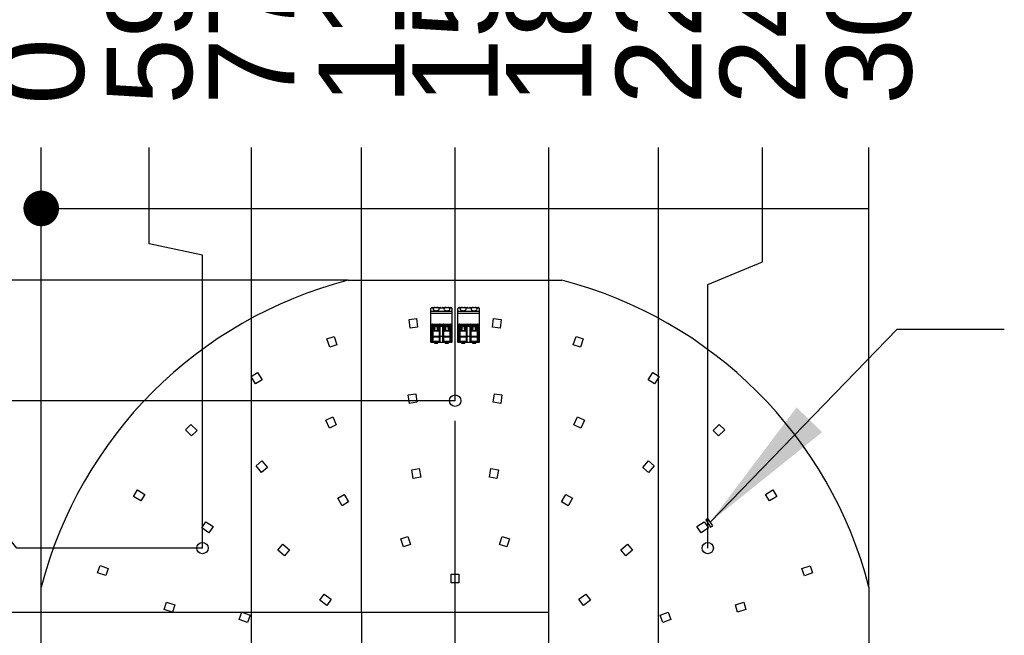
# Model space of a CAD drawing. Header units: millimetres. Extents: x 0 to 210, y 0 to 297.
# Tile 19 of 30: x 113 to 137, y 148 to 163. Entities that reach past the tile are written whole.
import ezdxf
from ezdxf.enums import TextEntityAlignment as Align

# ---------------------------------------------------------------- set-up
doc = ezdxf.new("R2010")
doc.units = ezdxf.units.MM
doc.header["$LTSCALE"] = 19.36
doc.linetypes.add('CENTER', pattern=[0.6, 0.375, -0.075, 0.075, -0.075])
doc.layers.get('0').update_dxf_attribs({"linetype": 'CONTINUOUS'})
for name, color, linetype in [('Z_DIM_2D', 7, 'CONTINUOUS'), ('Z_NOTICE', 7, 'CONTINUOUS'), ('Z_START_DATUMS', 7, 'CONTINUOUS')]:
    doc.layers.add(name, color=color, linetype=linetype)
doc.styles.get("Standard").update_dxf_attribs({"font": 'txt', "width": 0.7})
doc.styles.add('TEXTSTYLE_3', font='helveticaneueltw1g-ltcn.otf')
doc.styles.add('TEXTSTYLE_4', font='gdt', dxfattribs={"width": 0.7})
doc.dimstyles.new('DIMSTYLE_1', dxfattribs={"dimtxt": 2.1, "dimasz": 3.5, "dimexe": 1.5, "dimexo": 0, "dimgap": 0.525, "dimtad": 0, "dimtih": 1, "dimtoh": 1, "dimlfac": 15.000001, "dimdsep": 46, "dimtxsty": 'TEXTSTYLE_3', "dimblk": '_FILLED', "dimblk1": '_FILLED', "dimblk2": '_FILLED', "dimcen": 0.09, "dimclrt": 5, "dimazin": 2, "dimtol": 1, "dimtp": 0.3, "dimtm": 0.3, "dimtfac": 1, "dimtofl": 0, "dimtmove": 0, "dimatfit": 3, "dimldrblk": '_FILLED', "dimfxl": 0, "dimtolj": 1, "dimarcsym": 0})
doc.dimstyles.new('DIMSTYLE_2', dxfattribs={"dimtxt": 2.1, "dimasz": 3.5, "dimexe": 1.5, "dimexo": 0, "dimgap": 0.525, "dimtad": 0, "dimtih": 1, "dimtoh": 1, "dimlfac": 15.000001, "dimdsep": 46, "dimtxsty": 'TEXTSTYLE_3', "dimblk": '_FILLED', "dimblk1": '_FILLED', "dimblk2": '_FILLED', "dimcen": 0.09, "dimclrt": 5, "dimazin": 2, "dimtp": 0.1, "dimtm": 0.1, "dimtfac": 1, "dimtofl": 0, "dimtmove": 0, "dimatfit": 3, "dimldrblk": '_FILLED', "dimfxl": 0, "dimtolj": 1, "dimarcsym": 0})
doc.dimstyles.new('DIMSTYLE_3', dxfattribs={"dimtxt": 2.1, "dimasz": 3.5, "dimexe": 1.5, "dimexo": 0, "dimgap": 0.525, "dimtad": 0, "dimtih": 1, "dimtoh": 1, "dimlfac": 15.000001, "dimdsep": 46, "dimtxsty": 'TEXTSTYLE_3', "dimblk": '_FILLED', "dimblk1": '_FILLED', "dimblk2": '_FILLED', "dimcen": 0.09, "dimclrt": 5, "dimazin": 2, "dimtol": 1, "dimtp": 0.4, "dimtm": 0.4, "dimtfac": 1, "dimtofl": 0, "dimtmove": 0, "dimatfit": 3, "dimldrblk": '_FILLED', "dimfxl": 0, "dimtolj": 1, "dimarcsym": 0})
doc.dimstyles.get("Standard").update_dxf_attribs({"dimtxt": 3.5, "dimasz": 3.5, "dimexe": 1.5, "dimexo": 0, "dimtad": 1, "dimdsep": 46, "dimtxsty": 'Standard', "dimblk": '_FILLED', "dimblk1": '_FILLED', "dimblk2": '_FILLED', "dimcen": 0.09, "dimclrt": 5, "dimazin": 2, "dimtol": 1, "dimtp": 0.05, "dimtm": 0.05, "dimtfac": 1, "dimtofl": 0, "dimtmove": 0, "dimatfit": 3, "dimldrblk": '_FILLED', "dimfxl": 0, "dimtolj": 1, "dimarcsym": 0})

# ---------------------------------------------------------------- blocks, each defined once
blk = doc.blocks.new('*D20')
at = {"layer": 'Z_DIM_2D', "color": 2, "linetype": 'Continuous', "transparency": 16777216}
blk.add_line((121.631, 148.829), (110.325, 148.829), dxfattribs=at)
at = {"layer": 'Z_DIM_2D', "color": 5, "linetype": 'Continuous', "transparency": 16777216}
for s, height, style, p in [('182.5', 2.1, 'TEXTSTYLE_3', (105.091, 147.779)), ('`', 1.47, 'TEXTSTYLE_4', (106.806, 148.094)), ('0.3', 1.47, 'TEXTSTYLE_3', (109.275, 148.094))]:
    blk.add_text(s, height=height, dxfattribs=dict(at, style=style)).set_placement(p, align=Align.RIGHT)
blk = doc.blocks.new('_FILLED')
at = {"color": 0, "linetype": 'ByBlock'}
blk.add_solid([(0, 0), (-1, 0.125), (-1, -0.125)], dxfattribs=at)
blk = doc.blocks.new('_NONE')
blk = doc.blocks.new('*D21')
at = {"layer": 'Z_DIM_2D', "color": 2, "linetype": 'Continuous', "transparency": 16777216}
for p, q in [((112.33, 151.446), (110.325, 151.446)), ((113.167, 150.413), (112.33, 151.446)), ((117.725, 150.413), (113.167, 150.413))]:
    blk.add_line(p, q, dxfattribs=at)
at = {"layer": 'Z_DIM_2D', "color": 5, "linetype": 'Continuous', "transparency": 16777216}
for s, height, style, p in [('206.25', 2.1, 'TEXTSTYLE_3', (105.091, 150.396)), ('`', 1.47, 'TEXTSTYLE_4', (106.806, 150.711)), ('0.3', 1.47, 'TEXTSTYLE_3', (109.275, 150.711))]:
    blk.add_text(s, height=height, dxfattribs=dict(at, style=style)).set_placement(p, align=Align.RIGHT)
blk = doc.blocks.new('*D22')
at = {"layer": 'Z_DIM_2D', "color": 2, "linetype": 'Continuous', "transparency": 16777216}
blk.add_line((123.931, 154.036), (110.325, 154.036), dxfattribs=at)
at = {"layer": 'Z_DIM_2D', "color": 5, "linetype": 'Continuous', "transparency": 16777216}
for s, height, style, p in [('260.6', 2.1, 'TEXTSTYLE_3', (105.091, 152.986)), ('`', 1.47, 'TEXTSTYLE_4', (106.806, 153.301)), ('0.3', 1.47, 'TEXTSTYLE_3', (109.275, 153.301))]:
    blk.add_text(s, height=height, dxfattribs=dict(at, style=style)).set_placement(p, align=Align.RIGHT)
blk = doc.blocks.new('*D23')
at = {"layer": 'Z_DIM_2D', "color": 2, "linetype": 'Continuous', "transparency": 16777216}
blk.add_line((121.306, 156.996), (110.325, 156.996), dxfattribs=at)
at = {"layer": 'Z_DIM_2D', "color": 5, "linetype": 'Continuous', "transparency": 16777216}
for s, height, style, p in [('305', 2.1, 'TEXTSTYLE_3', (105.091, 155.946)), ('`', 1.47, 'TEXTSTYLE_4', (106.806, 156.261)), ('0.4', 1.47, 'TEXTSTYLE_3', (109.275, 156.261))]:
    blk.add_text(s, height=height, dxfattribs=dict(at, style=style)).set_placement(p, align=Align.RIGHT)
blk = doc.blocks.new('*D24')
at = {"layer": 'Z_DIM_2D', "color": 2, "linetype": 'Continuous', "transparency": 16777216}
for p, q in [((116.419, 157.888), (116.419, 160.261)), ((117.725, 157.609), (116.419, 157.888)), ((117.725, 150.413), (117.725, 157.609))]:
    blk.add_line(p, q, dxfattribs=at)
at = {"layer": 'Z_DIM_2D', "color": 5, "linetype": 'Continuous', "transparency": 16777216}
for s, height, style, p in [('0.3', 1.47, 'TEXTSTYLE_3', (117.154, 167.963)), ('`', 1.47, 'TEXTSTYLE_4', (117.154, 166.248)), ('59.4', 2.1, 'TEXTSTYLE_3', (117.469, 161.311))]:
    blk.add_text(s, height=height, rotation=90, dxfattribs=dict(at, style=style)).set_placement(p)
blk = doc.blocks.new('*D25')
at = {"layer": 'Z_DIM_2D', "color": 2, "linetype": 'Continuous', "transparency": 16777216}
blk.add_line((113.764, 149.454), (113.764, 160.261), dxfattribs=at)
at = {"layer": 'Z_DIM_2D', "color": 5, "linetype": 'Continuous', "transparency": 16777216, "style": 'TEXTSTYLE_3'}
blk.add_text('0', height=2.1, rotation=90, dxfattribs=at).set_placement((114.814, 161.311))
blk = doc.blocks.new('*D26')
at = {"layer": 'Z_DIM_2D', "color": 2, "linetype": 'Continuous', "transparency": 16777216}
blk.add_line((118.931, 141.703), (118.931, 160.261), dxfattribs=at)
at = {"layer": 'Z_DIM_2D', "color": 5, "linetype": 'Continuous', "transparency": 16777216}
for s, height, style, p in [('0.3', 1.47, 'TEXTSTYLE_3', (119.666, 167.963)), ('`', 1.47, 'TEXTSTYLE_4', (119.666, 166.248)), ('77.5', 2.1, 'TEXTSTYLE_3', (119.981, 161.311))]:
    blk.add_text(s, height=height, rotation=90, dxfattribs=dict(at, style=style)).set_placement(p)
blk = doc.blocks.new('*D27')
at = {"layer": 'Z_DIM_2D', "color": 2, "linetype": 'Continuous', "transparency": 16777216}
blk.add_line((121.631, 148.829), (121.631, 160.261), dxfattribs=at)
at = {"layer": 'Z_DIM_2D', "color": 5, "linetype": 'Continuous', "transparency": 16777216}
for s, height, style, p in [('0.3', 1.47, 'TEXTSTYLE_3', (122.366, 167.257)), ('`', 1.47, 'TEXTSTYLE_4', (122.366, 165.542)), ('118', 2.1, 'TEXTSTYLE_3', (122.681, 161.311))]:
    blk.add_text(s, height=height, rotation=90, dxfattribs=dict(at, style=style)).set_placement(p)
blk = doc.blocks.new('*D28')
at = {"layer": 'Z_DIM_2D', "color": 2, "linetype": 'Continuous', "transparency": 16777216}
blk.add_line((123.931, 154.036), (123.931, 160.261), dxfattribs=at)
at = {"layer": 'Z_DIM_2D', "color": 5, "linetype": 'Continuous', "transparency": 16777216}
for s, height, style, p in [('0.3', 1.47, 'TEXTSTYLE_3', (124.666, 169.373)), ('`', 1.47, 'TEXTSTYLE_4', (124.666, 167.658)), ('152.5', 2.1, 'TEXTSTYLE_3', (124.981, 161.311))]:
    blk.add_text(s, height=height, rotation=90, dxfattribs=dict(at, style=style)).set_placement(p)
blk = doc.blocks.new('*D29')
at = {"layer": 'Z_DIM_2D', "color": 2, "linetype": 'Continuous', "transparency": 16777216}
blk.add_line((126.231, 148.829), (126.231, 160.261), dxfattribs=at)
at = {"layer": 'Z_DIM_2D', "color": 5, "linetype": 'Continuous', "transparency": 16777216}
for s, height, style, p in [('0.3', 1.47, 'TEXTSTYLE_3', (126.966, 167.257)), ('`', 1.47, 'TEXTSTYLE_4', (126.966, 165.542)), ('187', 2.1, 'TEXTSTYLE_3', (127.281, 161.311))]:
    blk.add_text(s, height=height, rotation=90, dxfattribs=dict(at, style=style)).set_placement(p)
blk = doc.blocks.new('*D30')
at = {"layer": 'Z_DIM_2D', "color": 2, "linetype": 'Continuous', "transparency": 16777216}
blk.add_line((128.931, 141.703), (128.931, 160.261), dxfattribs=at)
at = {"layer": 'Z_DIM_2D', "color": 5, "linetype": 'Continuous', "transparency": 16777216}
for s, height, style, p in [('0.3', 1.47, 'TEXTSTYLE_3', (129.666, 169.373)), ('`', 1.47, 'TEXTSTYLE_4', (129.666, 167.658)), ('227.5', 2.1, 'TEXTSTYLE_3', (129.981, 161.311))]:
    blk.add_text(s, height=height, rotation=90, dxfattribs=dict(at, style=style)).set_placement(p)
blk = doc.blocks.new('*D31')
at = {"layer": 'Z_DIM_2D', "color": 2, "linetype": 'Continuous', "transparency": 16777216}
for p, q in [((131.487, 157.449), (131.487, 160.261)), ((130.138, 156.891), (131.487, 157.449)), ((130.138, 150.413), (130.138, 156.891))]:
    blk.add_line(p, q, dxfattribs=at)
at = {"layer": 'Z_DIM_2D', "color": 5, "linetype": 'Continuous', "transparency": 16777216}
for s, height, style, p in [('0.3', 1.47, 'TEXTSTYLE_3', (132.222, 169.373)), ('`', 1.47, 'TEXTSTYLE_4', (132.222, 167.658)), ('245.6', 2.1, 'TEXTSTYLE_3', (132.537, 161.311))]:
    blk.add_text(s, height=height, rotation=90, dxfattribs=dict(at, style=style)).set_placement(p)
blk = doc.blocks.new('*D32')
at = {"layer": 'Z_DIM_2D', "color": 2, "linetype": 'Continuous', "transparency": 16777216}
blk.add_line((134.098, 149.454), (134.098, 160.261), dxfattribs=at)
at = {"layer": 'Z_DIM_2D', "color": 5, "linetype": 'Continuous', "transparency": 16777216}
for s, height, style, p in [('0.4', 1.47, 'TEXTSTYLE_3', (134.833, 167.257)), ('`', 1.47, 'TEXTSTYLE_4', (134.833, 165.542)), ('305', 2.1, 'TEXTSTYLE_3', (135.148, 161.311))]:
    blk.add_text(s, height=height, rotation=90, dxfattribs=dict(at, style=style)).set_placement(p)

msp = doc.modelspace()

# ---------------------------------------------------------------- linework, layer by layer
at = {"color": 7, "linetype": 'Continuous'}
for p, q in [((121.30642, 156.99611), (126.55576, 156.99611)), ((123.33442, 155.47777), (123.33442, 156.3028)), ((123.36908, 156.32444), (123.56217, 156.32444)), ((123.63335, 156.32444), (123.82644, 156.32444)), ((123.86109, 155.47777), (123.86109, 156.3028)), ((124.00109, 155.47777), (124.00109, 156.3028)), ((124.03574, 156.32444), (124.22883, 156.32444)), ((124.30002, 156.32444), (124.4931, 156.32444)), ((124.52776, 155.47777), (124.52776, 156.3028)), ((122.79973, 156.03397), (122.98522, 156.05488)), ((122.82362, 155.82198), (122.79973, 156.03397)), ((122.98522, 156.05488), (123.00912, 155.84289)), ((124.85306, 155.84289), (124.87696, 156.05488)), ((124.87696, 156.05488), (125.06245, 156.03397)), ((125.06245, 156.03397), (125.03856, 155.82198)), ((123.00912, 155.84289), (122.82362, 155.82198)), ((123.36442, 155.47777), (123.36442, 155.90444)), ((123.56442, 155.89111), (123.36442, 155.89111)), ((123.38109, 155.79111), (123.36442, 155.79111)), ((123.37776, 155.91777), (123.55109, 155.91777)), ((123.38109, 155.79111), (123.38109, 155.53111)), ((123.39109, 155.48444), (123.39109, 155.87831)), ((123.39109, 155.87831), (123.53776, 155.87831)), ((123.39109, 155.82971), (123.42216, 155.82971)), ((123.43318, 155.82453), (123.39109, 155.82453)), ((123.43309, 155.79124), (123.39109, 155.79124)), ((123.39109, 155.78328), (123.42128, 155.78328)), ((123.53776, 155.82453), (123.49567, 155.82453)), ((123.53776, 155.79124), (123.49576, 155.79124)), ((123.50669, 155.82971), (123.53776, 155.82971)), ((123.50757, 155.78328), (123.53776, 155.78328)), ((123.53776, 155.87831), (123.53776, 155.48444)), ((123.54776, 155.53111), (123.54776, 155.79111)), ((123.54776, 155.79111), (123.56442, 155.79111)), ((123.56442, 155.47777), (123.56442, 155.90444)), ((123.63109, 155.47777), (123.63109, 155.90444)), ((123.83109, 155.89111), (123.63109, 155.89111)), ((123.64776, 155.79111), (123.63109, 155.79111)), ((123.64442, 155.91777), (123.81776, 155.91777)), ((123.64776, 155.79111), (123.64776, 155.53111)), ((123.65776, 155.48444), (123.65776, 155.87831)), ((123.65776, 155.87831), (123.80442, 155.87831)), ((123.65776, 155.82971), (123.68883, 155.82971)), ((123.69985, 155.82453), (123.65776, 155.82453)), ((123.69975, 155.79124), (123.65776, 155.79124)), ((123.65776, 155.78328), (123.68794, 155.78328)), ((123.80442, 155.82453), (123.76233, 155.82453)), ((123.80442, 155.79124), (123.76243, 155.79124)), ((123.77336, 155.82971), (123.80442, 155.82971)), ((123.77424, 155.78328), (123.80442, 155.78328)), ((123.80442, 155.87831), (123.80442, 155.48444)), ((123.81442, 155.53111), (123.81442, 155.79111)), ((123.81442, 155.79111), (123.83109, 155.79111)), ((123.83109, 155.47777), (123.83109, 155.90444)), ((124.03109, 155.47777), (124.03109, 155.90444)), ((124.23109, 155.89111), (124.03109, 155.89111)), ((124.04776, 155.79111), (124.03109, 155.79111)), ((124.04442, 155.91777), (124.21776, 155.91777)), ((124.04776, 155.79111), (124.04776, 155.53111)), ((124.05776, 155.48444), (124.05776, 155.87831)), ((124.05776, 155.87831), (124.20442, 155.87831)), ((124.05776, 155.82971), (124.08883, 155.82971)), ((124.09985, 155.82453), (124.05776, 155.82453)), ((124.09975, 155.79124), (124.05776, 155.79124)), ((124.05776, 155.78328), (124.08794, 155.78328)), ((124.20442, 155.82453), (124.16233, 155.82453)), ((124.20442, 155.79124), (124.16243, 155.79124)), ((124.17336, 155.82971), (124.20442, 155.82971)), ((124.17424, 155.78328), (124.20442, 155.78328)), ((124.20442, 155.87831), (124.20442, 155.48444)), ((124.21442, 155.53111), (124.21442, 155.79111)), ((124.21442, 155.79111), (124.23109, 155.79111)), ((124.23109, 155.47777), (124.23109, 155.90444)), ((124.29776, 155.47777), (124.29776, 155.90444)), ((124.49776, 155.89111), (124.29776, 155.89111)), ((124.31442, 155.79111), (124.29776, 155.79111)), ((124.31109, 155.91777), (124.48442, 155.91777)), ((124.31442, 155.79111), (124.31442, 155.53111)), ((124.32442, 155.48444), (124.32442, 155.87831)), ((124.32442, 155.87831), (124.47109, 155.87831)), ((124.32442, 155.82971), (124.35549, 155.82971)), ((124.36652, 155.82453), (124.32442, 155.82453)), ((124.36642, 155.79124), (124.32442, 155.79124)), ((124.32442, 155.78328), (124.35461, 155.78328)), ((124.47109, 155.82453), (124.429, 155.82453)), ((124.47109, 155.79124), (124.4291, 155.79124)), ((124.44002, 155.82971), (124.47109, 155.82971)), ((124.44091, 155.78328), (124.47109, 155.78328)), ((124.47109, 155.87831), (124.47109, 155.48444)), ((124.48109, 155.53111), (124.48109, 155.79111)), ((124.48109, 155.79111), (124.49776, 155.79111)), ((124.49776, 155.47777), (124.49776, 155.90444)), ((125.03856, 155.82198), (124.85306, 155.84289)), ((120.78111, 155.55188), (120.9573, 155.61352)), ((120.85154, 155.35051), (120.78111, 155.55188)), ((120.9573, 155.61352), (121.02774, 155.41215)), ((123.53776, 155.74676), (123.39109, 155.74676)), ((123.80442, 155.74676), (123.65776, 155.74676)), ((124.20442, 155.74676), (124.05776, 155.74676)), ((124.47109, 155.74676), (124.32442, 155.74676)), ((126.83444, 155.41215), (126.90488, 155.61352)), ((126.90488, 155.61352), (127.08108, 155.55188)), ((127.08108, 155.55188), (127.01064, 155.35051)), ((121.02774, 155.41215), (120.85154, 155.35051)), ((123.33442, 155.47777), (123.86109, 155.47777)), ((123.36442, 155.53111), (123.38109, 155.53111)), ((123.39109, 155.49777), (123.53776, 155.49777)), ((123.42442, 155.47777), (123.42442, 155.45111)), ((123.42442, 155.45111), (123.50442, 155.45111)), ((123.50442, 155.45111), (123.50442, 155.47777)), ((123.54776, 155.53111), (123.56442, 155.53111)), ((123.63109, 155.53111), (123.64776, 155.53111)), ((123.65776, 155.49777), (123.80442, 155.49777)), ((123.69109, 155.47777), (123.69109, 155.45111)), ((123.69109, 155.45111), (123.77109, 155.45111)), ((123.77109, 155.45111), (123.77109, 155.47777)), ((123.81442, 155.53111), (123.83109, 155.53111)), ((124.00109, 155.47777), (124.52776, 155.47777)), ((124.03109, 155.53111), (124.04776, 155.53111)), ((124.05776, 155.49777), (124.20442, 155.49777)), ((124.09109, 155.47777), (124.09109, 155.45111)), ((124.09109, 155.45111), (124.17109, 155.45111)), ((124.17109, 155.45111), (124.17109, 155.47777)), ((124.21442, 155.53111), (124.23109, 155.53111)), ((124.29776, 155.53111), (124.31442, 155.53111)), ((124.32442, 155.49777), (124.47109, 155.49777)), ((124.35776, 155.47777), (124.35776, 155.45111)), ((124.35776, 155.45111), (124.43776, 155.45111)), ((124.43776, 155.45111), (124.43776, 155.47777)), ((124.48109, 155.53111), (124.49776, 155.53111)), ((127.01064, 155.35051), (126.83444, 155.41215)), ((118.9184, 154.63177), (119.07645, 154.73108)), ((119.0319, 154.45113), (118.9184, 154.63177)), ((119.07645, 154.73108), (119.18995, 154.55044)), ((128.67223, 154.55044), (128.78573, 154.73108)), ((128.78573, 154.73108), (128.94378, 154.63177)), ((128.94378, 154.63177), (128.83029, 154.45113)), ((119.18995, 154.55044), (119.0319, 154.45113)), ((128.83029, 154.45113), (128.67223, 154.55044)), ((122.7802, 154.18048), (122.96497, 154.20703)), ((122.81055, 153.96931), (122.7802, 154.18048)), ((122.96497, 154.20703), (122.99532, 153.99587)), ((124.86686, 153.99587), (124.89722, 154.20703)), ((124.89722, 154.20703), (125.08198, 154.18048)), ((125.08198, 154.18048), (125.05163, 153.96931)), ((122.99532, 153.99587), (122.81055, 153.96931)), ((125.05163, 153.96931), (124.86686, 153.99587)), ((120.75521, 153.55819), (120.92501, 153.63574)), ((120.92501, 153.63574), (121.01364, 153.44169)), ((126.84854, 153.44169), (126.93718, 153.63574)), ((126.93718, 153.63574), (127.10697, 153.55819)), ((117.308, 153.32083), (117.44, 153.45282)), ((117.44, 153.45282), (117.59085, 153.30196)), ((120.84384, 153.36414), (120.75521, 153.55819)), ((121.01364, 153.44169), (120.84384, 153.36414)), ((127.01834, 153.36414), (126.84854, 153.44169)), ((127.10697, 153.55819), (127.01834, 153.36414)), ((130.27163, 153.30168), (130.42248, 153.45253)), ((130.42248, 153.45253), (130.55447, 153.32053)), ((117.45885, 153.16997), (117.308, 153.32083)), ((117.59085, 153.30196), (117.45885, 153.16997)), ((130.40362, 153.16968), (130.27163, 153.30168)), ((130.55447, 153.32053), (130.40362, 153.16968)), ((119.04042, 152.43691), (119.18263, 152.55783)), ((119.17862, 152.27438), (119.04042, 152.43691)), ((119.32083, 152.39531), (119.17862, 152.27438)), ((119.18263, 152.55783), (119.32083, 152.39531)), ((128.54331, 152.39369), (128.68156, 152.55616)), ((128.68547, 152.27272), (128.54331, 152.39369)), ((128.68156, 152.55616), (128.82373, 152.43519)), ((128.82373, 152.43519), (128.68547, 152.27272)), ((122.86565, 152.33473), (123.04949, 152.36715)), ((122.9027, 152.12464), (122.86565, 152.33473)), ((123.08653, 152.15705), (122.9027, 152.12464)), ((123.04949, 152.36715), (123.08653, 152.15705)), ((124.77565, 152.15705), (124.8127, 152.36715)), ((124.95949, 152.12464), (124.77565, 152.15705)), ((124.8127, 152.36715), (124.99653, 152.33473)), ((124.99653, 152.33473), (124.95949, 152.12464)), ((116.02945, 151.68408), (116.12876, 151.84213)), ((116.21009, 151.57058), (116.02945, 151.68408)), ((116.12876, 151.84213), (116.3094, 151.72863)), ((116.3094, 151.72863), (116.21009, 151.57058)), ((121.04693, 151.63829), (121.20859, 151.73162)), ((121.20859, 151.73162), (121.31525, 151.54687)), ((126.54693, 151.54687), (126.6536, 151.73162)), ((126.6536, 151.73162), (126.81525, 151.63829)), ((131.55294, 151.72839), (131.73358, 151.84188)), ((131.65225, 151.57033), (131.55294, 151.72839)), ((131.83289, 151.68382), (131.65225, 151.57033)), ((131.73358, 151.84188), (131.83289, 151.68382)), ((121.1536, 151.45354), (121.04693, 151.63829)), ((121.31525, 151.54687), (121.1536, 151.45354)), ((126.70859, 151.45354), (126.54693, 151.54687)), ((126.81525, 151.63829), (126.70859, 151.45354)), ((117.707, 150.90658), (117.81124, 151.06143)), ((117.81124, 151.06143), (117.98821, 150.9423)), ((117.98821, 150.9423), (117.88398, 150.78745)), ((129.87397, 150.9423), (130.05094, 151.06143)), ((129.9782, 150.78745), (129.87397, 150.9423)), ((130.05094, 151.06143), (130.15518, 150.90658)), ((130.14302, 151.13785), (130.0899, 151.10336)), ((130.0899, 151.10336), (130.20609, 150.92444)), ((130.25921, 150.95893), (130.14302, 151.13785)), ((130.20609, 150.92444), (130.25921, 150.95893)), ((117.88398, 150.78745), (117.707, 150.90658)), ((122.59437, 150.64303), (122.77191, 150.70069)), ((122.77191, 150.70069), (122.83781, 150.49779)), ((125.02437, 150.49779), (125.09027, 150.70069)), ((125.09027, 150.70069), (125.26781, 150.64303)), ((130.15518, 150.90658), (129.9782, 150.78745)), ((119.57605, 150.36173), (119.69604, 150.50473)), ((119.69604, 150.50473), (119.85946, 150.3676)), ((122.66027, 150.44013), (122.59437, 150.64303)), ((122.83781, 150.49779), (122.66027, 150.44013)), ((125.20191, 150.44013), (125.02437, 150.49779)), ((125.26781, 150.64303), (125.20191, 150.44013)), ((128.00272, 150.3676), (128.16615, 150.50473)), ((128.16615, 150.50473), (128.28613, 150.36173)), ((119.73948, 150.2246), (119.57605, 150.36173)), ((119.85946, 150.3676), (119.73948, 150.2246)), ((128.1227, 150.2246), (128.00272, 150.3676)), ((128.28613, 150.36173), (128.1227, 150.2246)), ((115.14759, 149.80492), (115.20925, 149.9811)), ((115.20925, 149.9811), (115.41061, 149.91063)), ((132.45217, 149.90899), (132.65353, 149.97942)), ((132.65353, 149.97942), (132.71517, 149.80323)), ((115.34894, 149.73444), (115.14759, 149.80492)), ((115.41061, 149.91063), (115.34894, 149.73444)), ((123.83776, 149.55611), (123.83776, 149.76944)), ((123.83776, 149.76944), (124.02442, 149.76944)), ((124.02442, 149.76944), (124.02442, 149.55611)), ((132.5138, 149.73279), (132.45217, 149.90899)), ((132.71517, 149.80323), (132.5138, 149.73279)), ((124.02442, 149.55611), (123.83776, 149.55611)), ((113.76442, 144.20477), (113.76442, 149.45411)), ((120.60759, 149.12828), (120.7173, 149.27931)), ((120.7173, 149.27931), (120.8899, 149.15393)), ((126.97228, 149.15393), (127.14488, 149.27931)), ((127.14488, 149.27931), (127.25459, 149.12828)), ((134.09776, 149.45411), (134.09776, 144.20477)), ((116.78473, 148.90111), (116.83895, 149.07973)), ((116.83895, 149.07973), (117.04308, 149.01777)), ((117.04308, 149.01777), (116.98887, 148.83915)), ((120.7802, 149.0029), (120.60759, 149.12828)), ((120.8899, 149.15393), (120.7802, 149.0029)), ((127.08199, 149.0029), (126.97228, 149.15393)), ((127.25459, 149.12828), (127.08199, 149.0029)), ((130.81858, 149.0194), (131.0227, 149.08141)), ((130.87284, 148.8408), (130.81858, 149.0194)), ((131.0227, 149.08141), (131.07696, 148.90281)), ((116.98887, 148.83915), (116.78473, 148.90111)), ((118.6306, 148.65926), (118.69444, 148.83467)), ((118.69444, 148.83467), (118.89491, 148.76171)), ((118.89491, 148.76171), (118.83107, 148.5863)), ((121.63109, 148.82944), (121.63109, 144.82944)), ((126.23109, 148.82944), (121.63109, 148.82944)), ((126.23109, 144.82944), (126.23109, 148.82944)), ((128.96727, 148.76171), (129.16774, 148.83467)), ((129.03111, 148.5863), (128.96727, 148.76171)), ((129.16774, 148.83467), (129.23158, 148.65926)), ((131.07696, 148.90281), (130.87284, 148.8408)), ((118.83107, 148.5863), (118.6306, 148.65926)), ((129.23158, 148.65926), (129.03111, 148.5863))]:
    msp.add_line(p, q, dxfattribs=at)
at = {"color": 9, "linetype": 'Continuous'}
for p, q in [((123.34811, 156.31774), (123.40643, 156.31774)), ((123.52242, 156.31774), (123.67309, 156.31774)), ((123.78909, 156.31774), (123.8474, 156.31774)), ((124.01478, 156.31774), (124.07309, 156.31774)), ((124.18909, 156.31774), (124.33976, 156.31774)), ((124.45576, 156.31774), (124.51407, 156.31774)), ((123.86109, 156.22774), (123.33442, 156.22774)), ((123.33442, 156.18444), (123.86109, 156.18444)), ((124.52776, 156.22774), (124.00109, 156.22774)), ((124.00109, 156.18444), (124.52776, 156.18444)), ((123.36687, 155.91214), (123.33442, 155.91214)), ((123.33442, 155.90059), (123.36442, 155.90059)), ((123.36442, 155.89289), (123.33442, 155.89289)), ((123.33442, 155.86402), (123.36442, 155.86402)), ((123.53776, 155.87761), (123.39109, 155.87761)), ((123.39109, 155.8636), (123.53776, 155.8636)), ((123.63354, 155.91214), (123.56198, 155.91214)), ((123.56442, 155.90059), (123.63109, 155.90059)), ((123.63109, 155.89289), (123.56442, 155.89289)), ((123.56442, 155.86402), (123.63109, 155.86402)), ((123.80442, 155.87761), (123.65776, 155.87761)), ((123.65776, 155.8636), (123.80442, 155.8636)), ((123.86109, 155.91214), (123.82864, 155.91214)), ((123.83109, 155.90059), (123.86109, 155.90059)), ((123.86109, 155.89289), (123.83109, 155.89289)), ((123.83109, 155.86402), (123.86109, 155.86402)), ((124.03354, 155.91214), (124.00109, 155.91214)), ((124.00109, 155.90059), (124.03109, 155.90059)), ((124.03109, 155.89289), (124.00109, 155.89289)), ((124.00109, 155.86402), (124.03109, 155.86402)), ((124.20442, 155.87761), (124.05776, 155.87761)), ((124.05776, 155.8636), (124.20442, 155.8636)), ((124.3002, 155.91214), (124.22864, 155.91214)), ((124.23109, 155.90059), (124.29776, 155.90059)), ((124.29776, 155.89289), (124.23109, 155.89289)), ((124.23109, 155.86402), (124.29776, 155.86402)), ((124.47109, 155.87761), (124.32442, 155.87761)), ((124.32442, 155.8636), (124.47109, 155.8636)), ((124.52776, 155.91214), (124.49531, 155.91214)), ((124.49776, 155.90059), (124.52776, 155.90059)), ((124.52776, 155.89289), (124.49776, 155.89289)), ((124.49776, 155.86402), (124.52776, 155.86402)), ((123.36442, 155.61111), (123.33442, 155.61111)), ((123.38109, 155.61008), (123.36442, 155.61008)), ((123.53776, 155.60951), (123.39109, 155.60951)), ((123.39109, 155.60719), (123.53776, 155.60719)), ((123.56442, 155.61008), (123.54776, 155.61008)), ((123.63109, 155.61111), (123.56442, 155.61111)), ((123.64776, 155.61008), (123.63109, 155.61008)), ((123.80442, 155.60951), (123.65776, 155.60951)), ((123.65776, 155.60719), (123.80442, 155.60719)), ((123.83109, 155.61008), (123.81442, 155.61008)), ((123.86109, 155.61111), (123.83109, 155.61111)), ((124.03109, 155.61111), (124.00109, 155.61111)), ((124.04776, 155.61008), (124.03109, 155.61008)), ((124.20442, 155.60951), (124.05776, 155.60951)), ((124.05776, 155.60719), (124.20442, 155.60719)), ((124.23109, 155.61008), (124.21442, 155.61008)), ((124.29776, 155.61111), (124.23109, 155.61111)), ((124.31442, 155.61008), (124.29776, 155.61008)), ((124.47109, 155.60951), (124.32442, 155.60951)), ((124.32442, 155.60719), (124.47109, 155.60719)), ((124.49776, 155.61008), (124.48109, 155.61008)), ((124.52776, 155.61111), (124.49776, 155.61111)), ((123.39109, 155.48444), (123.53776, 155.48444)), ((123.65776, 155.48444), (123.80442, 155.48444)), ((124.05776, 155.48444), (124.20442, 155.48444)), ((124.32442, 155.48444), (124.47109, 155.48444))]:
    msp.add_line(p, q, dxfattribs=at)
at = {"color": 7, "linetype": 'Continuous'}
for centre in [(123.93109, 154.03611), (117.72457, 150.41277), (130.13761, 150.41277)]:
    msp.add_circle(centre, 0.14, dxfattribs=at)
for centre, radius, start, end in [((123.93109, 146.82944), 10.5, 104.47566, 165.52435), ((123.93109, 146.82944), 10.5, 14.475645, 75.524355), ((123.37776, 155.90444), 0.01333, 90, 180), ((123.55109, 155.90444), 0.01333, 0, 90), ((123.64442, 155.90444), 0.01333, 90, 180), ((123.81776, 155.90444), 0.01333, 0, 90), ((124.04442, 155.90444), 0.01333, 90, 180), ((124.21776, 155.90444), 0.01333, 0, 90), ((124.31109, 155.90444), 0.01333, 90, 180), ((124.48442, 155.90444), 0.01333, 0, 90)]:
    msp.add_arc(centre, radius, start, end, dxfattribs=at)
for centre, major_axis, start_param, end_param in [((123.47028, 156.27088), (0.14667, 0), 2.55520353, 2.75517649), ((123.46442, 156.29029), (0.075, 0), 2.45485656, 6.96992141), ((123.73109, 156.29029), (0.075, 0), 2.45485656, 6.96992141), ((123.72524, 156.27088), (0.14667, 0), 0.38641616, 0.58638913), ((124.13694, 156.27088), (0.14667, 0), 2.55520353, 2.75517649), ((124.13109, 156.29029), (0.075, 0), 2.45485656, 6.96992141), ((124.39776, 156.29029), (0.075, 0), 2.45485656, 6.96992141), ((124.39191, 156.27088), (0.14667, 0), 0.38641616, 0.58638913)]:
    msp.add_ellipse(centre, major_axis=major_axis, ratio=0.57735027, start_param=start_param, end_param=end_param, dxfattribs=at)
for points, knots in [([(123.36908, 156.32444), (123.3671, 156.32444), (123.36324, 156.32423), (123.35766, 156.32311), (123.35251, 156.32102), (123.34949, 156.31893), (123.34811, 156.31774)], [0, 0, 0, 0, 0.26356991, 0.51426516, 0.75693267, 1, 1, 1, 1]), ([(123.44542, 156.32444), (123.44165, 156.32444), (123.43609, 156.3244), (123.42882, 156.32405), (123.42369, 156.32357), (123.41884, 156.32279), (123.4143, 156.32164), (123.41012, 156.32002), (123.40759, 156.31856), (123.40643, 156.31774)], [0, 0, 0, 0, 0.2815031, 0.41551319, 0.54398784, 0.66639617, 0.78262974, 0.89329306, 1, 1, 1, 1]), ([(123.52242, 156.31774), (123.52126, 156.31856), (123.51872, 156.32002), (123.51455, 156.32164), (123.51001, 156.32279), (123.50516, 156.32357), (123.50003, 156.32405), (123.49276, 156.3244), (123.4872, 156.32444), (123.48343, 156.32444)], [0, 0, 0, 0, 0.10670694, 0.21737026, 0.33360383, 0.45601217, 0.58448682, 0.7184969, 1, 1, 1, 1]), ([(123.57271, 156.32325), (123.57188, 156.32346), (123.56841, 156.3242), (123.56485, 156.32444), (123.56217, 156.32444)], [0, 0, 0, 0, 0.24199772, 1, 1, 1, 1]), ([(123.57271, 156.32325), (123.57443, 156.32282), (123.57815, 156.32184), (123.58412, 156.32051), (123.59075, 156.3195), (123.59776, 156.31913), (123.60476, 156.3195), (123.6114, 156.32051), (123.61736, 156.32184), (123.62108, 156.32282), (123.6228, 156.32325)], [0, 0, 0, 0, 0.10487325, 0.22670285, 0.36025297, 0.5, 0.63974703, 0.77329715, 0.89512675, 1, 1, 1, 1]), ([(123.63335, 156.32444), (123.63243, 156.32444), (123.62889, 156.32436), (123.62535, 156.3239), (123.6228, 156.32325)], [0, 0, 0, 0, 0.25897343, 1, 1, 1, 1]), ([(123.71208, 156.32444), (123.70832, 156.32444), (123.70276, 156.3244), (123.69549, 156.32405), (123.69036, 156.32357), (123.6855, 156.32279), (123.68096, 156.32164), (123.67679, 156.32002), (123.67426, 156.31856), (123.67309, 156.31774)], [0, 0, 0, 0, 0.2815031, 0.41551319, 0.54398784, 0.66639617, 0.78262974, 0.89329306, 1, 1, 1, 1]), ([(123.78909, 156.31774), (123.78792, 156.31856), (123.78539, 156.32002), (123.78122, 156.32164), (123.77668, 156.32279), (123.77182, 156.32357), (123.7667, 156.32405), (123.75943, 156.3244), (123.75387, 156.32444), (123.7501, 156.32444)], [0, 0, 0, 0, 0.10670694, 0.21737026, 0.33360383, 0.45601217, 0.58448682, 0.7184969, 1, 1, 1, 1]), ([(123.8474, 156.31774), (123.84603, 156.31893), (123.843, 156.32102), (123.83786, 156.32311), (123.83227, 156.32423), (123.82841, 156.32444), (123.82644, 156.32444)], [0, 0, 0, 0, 0.24306733, 0.48573484, 0.73643009, 1, 1, 1, 1]), ([(124.03574, 156.32444), (124.03377, 156.32444), (124.02991, 156.32423), (124.02433, 156.32311), (124.01918, 156.32102), (124.01615, 156.31893), (124.01478, 156.31774)], [0, 0, 0, 0, 0.26356991, 0.51426516, 0.75693267, 1, 1, 1, 1]), ([(124.11208, 156.32444), (124.10832, 156.32444), (124.10276, 156.3244), (124.09549, 156.32405), (124.09036, 156.32357), (124.0855, 156.32279), (124.08096, 156.32164), (124.07679, 156.32002), (124.07426, 156.31856), (124.07309, 156.31774)], [0, 0, 0, 0, 0.2815031, 0.41551319, 0.54398784, 0.66639617, 0.78262974, 0.89329306, 1, 1, 1, 1]), ([(124.18909, 156.31774), (124.18792, 156.31856), (124.18539, 156.32002), (124.18122, 156.32164), (124.17668, 156.32279), (124.17182, 156.32357), (124.1667, 156.32405), (124.15943, 156.3244), (124.15387, 156.32444), (124.1501, 156.32444)], [0, 0, 0, 0, 0.10670694, 0.21737026, 0.33360383, 0.45601217, 0.58448682, 0.7184969, 1, 1, 1, 1]), ([(124.23938, 156.32325), (124.23855, 156.32346), (124.23508, 156.3242), (124.23152, 156.32444), (124.22883, 156.32444)], [0, 0, 0, 0, 0.24199772, 1, 1, 1, 1]), ([(124.23938, 156.32325), (124.2411, 156.32282), (124.24482, 156.32184), (124.25078, 156.32051), (124.25742, 156.3195), (124.26442, 156.31913), (124.27143, 156.3195), (124.27806, 156.32051), (124.28403, 156.32184), (124.28775, 156.32282), (124.28947, 156.32325)], [0, 0, 0, 0, 0.10487325, 0.22670285, 0.36025297, 0.5, 0.63974703, 0.77329715, 0.89512675, 1, 1, 1, 1]), ([(124.30002, 156.32444), (124.2991, 156.32444), (124.29556, 156.32436), (124.29202, 156.3239), (124.28947, 156.32325)], [0, 0, 0, 0, 0.25897343, 1, 1, 1, 1]), ([(124.37875, 156.32444), (124.37498, 156.32444), (124.36942, 156.3244), (124.36215, 156.32405), (124.35702, 156.32357), (124.35217, 156.32279), (124.34763, 156.32164), (124.34346, 156.32002), (124.34093, 156.31856), (124.33976, 156.31774)], [0, 0, 0, 0, 0.2815031, 0.41551319, 0.54398784, 0.66639617, 0.78262974, 0.89329306, 1, 1, 1, 1]), ([(124.45576, 156.31774), (124.45459, 156.31856), (124.45206, 156.32002), (124.44788, 156.32164), (124.44335, 156.32279), (124.43849, 156.32357), (124.43336, 156.32405), (124.42609, 156.3244), (124.42053, 156.32444), (124.41677, 156.32444)], [0, 0, 0, 0, 0.10670694, 0.21737026, 0.33360383, 0.45601217, 0.58448682, 0.7184969, 1, 1, 1, 1]), ([(124.51407, 156.31774), (124.5127, 156.31893), (124.50967, 156.32102), (124.50452, 156.32311), (124.49894, 156.32423), (124.49508, 156.32444), (124.4931, 156.32444)], [0, 0, 0, 0, 0.24306733, 0.48573484, 0.73643009, 1, 1, 1, 1]), ([(123.43309, 155.79124), (123.43174, 155.79072), (123.42924, 155.78964), (123.4259, 155.78773), (123.42322, 155.78566), (123.42182, 155.78408), (123.42128, 155.78328)], [0, 0, 0, 0, 0.29916103, 0.56543127, 0.79831052, 1, 1, 1, 1]), ([(123.42128, 155.78328), (123.42226, 155.78128), (123.42451, 155.77742), (123.42866, 155.77215), (123.4335, 155.76751), (123.43893, 155.76359), (123.44486, 155.76045), (123.45326, 155.75741), (123.46442, 155.75584), (123.47559, 155.75741), (123.48399, 155.76045), (123.48992, 155.76359), (123.49535, 155.76751), (123.50019, 155.77215), (123.50434, 155.77742), (123.50659, 155.78128), (123.50757, 155.78328)], [0, 0, 0, 0, 0.06250145, 0.12501395, 0.18753829, 0.2500743, 0.3126208, 0.37517596, 0.5, 0.62482404, 0.6873792, 0.7499257, 0.81246171, 0.87498605, 0.93749855, 1, 1, 1, 1]), ([(123.50669, 155.82971), (123.50567, 155.8316), (123.50336, 155.83525), (123.49921, 155.84021), (123.49443, 155.84457), (123.4891, 155.84824), (123.48333, 155.85117), (123.4752, 155.85401), (123.46442, 155.85547), (123.45365, 155.85401), (123.44551, 155.85117), (123.43974, 155.84824), (123.43442, 155.84457), (123.42964, 155.84021), (123.42548, 155.83525), (123.42318, 155.8316), (123.42216, 155.82971)], [0, 0, 0, 0, 0.0625002, 0.12501135, 0.18753398, 0.25006777, 0.31261151, 0.37516342, 0.5, 0.62483658, 0.68738849, 0.74993223, 0.81246602, 0.87498865, 0.9374998, 1, 1, 1, 1]), ([(123.42216, 155.82971), (123.42276, 155.82918), (123.4242, 155.82815), (123.42673, 155.82682), (123.42977, 155.82558), (123.43199, 155.82487), (123.43318, 155.82453)], [0, 0, 0, 0, 0.19691227, 0.42945476, 0.69768694, 1, 1, 1, 1]), ([(123.43318, 155.82453), (123.43182, 155.82199), (123.42972, 155.81655), (123.42864, 155.8079), (123.42967, 155.79924), (123.43174, 155.79379), (123.43309, 155.79124)], [0, 0, 0, 0, 0.25000983, 0.50000091, 0.74999151, 1, 1, 1, 1]), ([(123.49567, 155.82453), (123.49685, 155.82487), (123.49908, 155.82558), (123.50212, 155.82682), (123.50465, 155.82815), (123.50609, 155.82918), (123.50669, 155.82971)], [0, 0, 0, 0, 0.30231306, 0.57054524, 0.80308773, 1, 1, 1, 1]), ([(123.49576, 155.79124), (123.49711, 155.79379), (123.49918, 155.79924), (123.5002, 155.8079), (123.49913, 155.81655), (123.49703, 155.82199), (123.49567, 155.82453)], [0, 0, 0, 0, 0.25000849, 0.49999909, 0.74999017, 1, 1, 1, 1]), ([(123.50757, 155.78328), (123.50703, 155.78408), (123.50563, 155.78566), (123.50295, 155.78773), (123.49961, 155.78964), (123.49711, 155.79072), (123.49576, 155.79124)], [0, 0, 0, 0, 0.20168948, 0.43456873, 0.70083897, 1, 1, 1, 1]), ([(123.69975, 155.79124), (123.69841, 155.79072), (123.69591, 155.78964), (123.69256, 155.78773), (123.68989, 155.78566), (123.68849, 155.78408), (123.68794, 155.78328)], [0, 0, 0, 0, 0.29916103, 0.56543127, 0.79831052, 1, 1, 1, 1]), ([(123.68794, 155.78328), (123.68893, 155.78128), (123.69118, 155.77742), (123.69533, 155.77215), (123.70016, 155.76751), (123.7056, 155.76359), (123.71153, 155.76045), (123.71992, 155.75741), (123.73109, 155.75584), (123.74226, 155.75741), (123.75065, 155.76045), (123.75658, 155.76359), (123.76202, 155.76751), (123.76686, 155.77215), (123.771, 155.77742), (123.77325, 155.78128), (123.77424, 155.78328)], [0, 0, 0, 0, 0.06250145, 0.12501395, 0.18753829, 0.2500743, 0.3126208, 0.37517596, 0.5, 0.62482404, 0.6873792, 0.7499257, 0.81246171, 0.87498605, 0.93749855, 1, 1, 1, 1]), ([(123.77336, 155.82971), (123.77233, 155.8316), (123.77003, 155.83525), (123.76588, 155.84021), (123.76109, 155.84457), (123.75577, 155.84824), (123.75, 155.85117), (123.74187, 155.85401), (123.73109, 155.85547), (123.72032, 155.85401), (123.71218, 155.85117), (123.70641, 155.84824), (123.70109, 155.84457), (123.6963, 155.84021), (123.69215, 155.83525), (123.68985, 155.8316), (123.68883, 155.82971)], [0, 0, 0, 0, 0.0625002, 0.12501135, 0.18753398, 0.25006777, 0.31261151, 0.37516342, 0.5, 0.62483658, 0.68738849, 0.74993223, 0.81246602, 0.87498865, 0.9374998, 1, 1, 1, 1]), ([(123.68883, 155.82971), (123.68943, 155.82918), (123.69087, 155.82815), (123.69339, 155.82682), (123.69644, 155.82558), (123.69866, 155.82487), (123.69985, 155.82453)], [0, 0, 0, 0, 0.19691227, 0.42945476, 0.69768694, 1, 1, 1, 1]), ([(123.69985, 155.82453), (123.69849, 155.82199), (123.69639, 155.81655), (123.69531, 155.8079), (123.69634, 155.79924), (123.6984, 155.79379), (123.69975, 155.79124)], [0, 0, 0, 0, 0.25000983, 0.50000091, 0.74999151, 1, 1, 1, 1]), ([(123.76233, 155.82453), (123.76352, 155.82487), (123.76574, 155.82558), (123.76879, 155.82682), (123.77132, 155.82815), (123.77275, 155.82918), (123.77336, 155.82971)], [0, 0, 0, 0, 0.30231306, 0.57054524, 0.80308773, 1, 1, 1, 1]), ([(123.76243, 155.79124), (123.76378, 155.79379), (123.76585, 155.79924), (123.76687, 155.8079), (123.76579, 155.81655), (123.7637, 155.82199), (123.76233, 155.82453)], [0, 0, 0, 0, 0.25000849, 0.49999909, 0.74999017, 1, 1, 1, 1]), ([(123.77424, 155.78328), (123.7737, 155.78408), (123.77229, 155.78566), (123.76962, 155.78773), (123.76627, 155.78964), (123.76377, 155.79072), (123.76243, 155.79124)], [0, 0, 0, 0, 0.20168948, 0.43456873, 0.70083897, 1, 1, 1, 1]), ([(124.09975, 155.79124), (124.09841, 155.79072), (124.09591, 155.78964), (124.09256, 155.78773), (124.08989, 155.78566), (124.08849, 155.78408), (124.08794, 155.78328)], [0, 0, 0, 0, 0.29916103, 0.56543127, 0.79831052, 1, 1, 1, 1]), ([(124.08794, 155.78328), (124.08893, 155.78128), (124.09118, 155.77742), (124.09533, 155.77215), (124.10016, 155.76751), (124.1056, 155.76359), (124.11153, 155.76045), (124.11992, 155.75741), (124.13109, 155.75584), (124.14226, 155.75741), (124.15065, 155.76045), (124.15658, 155.76359), (124.16202, 155.76751), (124.16686, 155.77215), (124.171, 155.77742), (124.17325, 155.78128), (124.17424, 155.78328)], [0, 0, 0, 0, 0.06250145, 0.12501395, 0.18753829, 0.2500743, 0.3126208, 0.37517596, 0.5, 0.62482404, 0.6873792, 0.7499257, 0.81246171, 0.87498605, 0.93749855, 1, 1, 1, 1]), ([(124.17336, 155.82971), (124.17233, 155.8316), (124.17003, 155.83525), (124.16588, 155.84021), (124.16109, 155.84457), (124.15577, 155.84824), (124.15, 155.85117), (124.14187, 155.85401), (124.13109, 155.85547), (124.12032, 155.85401), (124.11218, 155.85117), (124.10641, 155.84824), (124.10109, 155.84457), (124.0963, 155.84021), (124.09215, 155.83525), (124.08985, 155.8316), (124.08883, 155.82971)], [0, 0, 0, 0, 0.0625002, 0.12501135, 0.18753398, 0.25006777, 0.31261151, 0.37516342, 0.5, 0.62483658, 0.68738849, 0.74993223, 0.81246602, 0.87498865, 0.9374998, 1, 1, 1, 1]), ([(124.08883, 155.82971), (124.08943, 155.82918), (124.09087, 155.82815), (124.09339, 155.82682), (124.09644, 155.82558), (124.09866, 155.82487), (124.09985, 155.82453)], [0, 0, 0, 0, 0.19691227, 0.42945476, 0.69768694, 1, 1, 1, 1]), ([(124.09985, 155.82453), (124.09849, 155.82199), (124.09639, 155.81655), (124.09531, 155.8079), (124.09634, 155.79924), (124.0984, 155.79379), (124.09975, 155.79124)], [0, 0, 0, 0, 0.25000983, 0.50000091, 0.74999151, 1, 1, 1, 1]), ([(124.16233, 155.82453), (124.16352, 155.82487), (124.16574, 155.82558), (124.16879, 155.82682), (124.17132, 155.82815), (124.17275, 155.82918), (124.17336, 155.82971)], [0, 0, 0, 0, 0.30231306, 0.57054524, 0.80308773, 1, 1, 1, 1]), ([(124.16243, 155.79124), (124.16378, 155.79379), (124.16585, 155.79924), (124.16687, 155.8079), (124.16579, 155.81655), (124.1637, 155.82199), (124.16233, 155.82453)], [0, 0, 0, 0, 0.25000849, 0.49999909, 0.74999017, 1, 1, 1, 1]), ([(124.17424, 155.78328), (124.1737, 155.78408), (124.17229, 155.78566), (124.16962, 155.78773), (124.16627, 155.78964), (124.16377, 155.79072), (124.16243, 155.79124)], [0, 0, 0, 0, 0.20168948, 0.43456873, 0.70083897, 1, 1, 1, 1]), ([(124.36642, 155.79124), (124.36508, 155.79072), (124.36258, 155.78964), (124.35923, 155.78773), (124.35655, 155.78566), (124.35515, 155.78408), (124.35461, 155.78328)], [0, 0, 0, 0, 0.29916103, 0.56543127, 0.79831052, 1, 1, 1, 1]), ([(124.35461, 155.78328), (124.35559, 155.78128), (124.35785, 155.77742), (124.36199, 155.77215), (124.36683, 155.76751), (124.37227, 155.76359), (124.3782, 155.76045), (124.38659, 155.75741), (124.39776, 155.75584), (124.40892, 155.75741), (124.41732, 155.76045), (124.42325, 155.76359), (124.42868, 155.76751), (124.43352, 155.77215), (124.43767, 155.77742), (124.43992, 155.78128), (124.44091, 155.78328)], [0, 0, 0, 0, 0.06250145, 0.12501395, 0.18753829, 0.2500743, 0.3126208, 0.37517596, 0.5, 0.62482404, 0.6873792, 0.7499257, 0.81246171, 0.87498605, 0.93749855, 1, 1, 1, 1]), ([(124.44002, 155.82971), (124.439, 155.8316), (124.4367, 155.83525), (124.43254, 155.84021), (124.42776, 155.84457), (124.42244, 155.84824), (124.41667, 155.85117), (124.40853, 155.85401), (124.39776, 155.85547), (124.38698, 155.85401), (124.37885, 155.85117), (124.37308, 155.84824), (124.36775, 155.84457), (124.36297, 155.84021), (124.35882, 155.83525), (124.35652, 155.8316), (124.35549, 155.82971)], [0, 0, 0, 0, 0.0625002, 0.12501135, 0.18753398, 0.25006777, 0.31261151, 0.37516342, 0.5, 0.62483658, 0.68738849, 0.74993223, 0.81246602, 0.87498865, 0.9374998, 1, 1, 1, 1]), ([(124.35549, 155.82971), (124.3561, 155.82918), (124.35753, 155.82815), (124.36006, 155.82682), (124.3631, 155.82558), (124.36533, 155.82487), (124.36652, 155.82453)], [0, 0, 0, 0, 0.19691227, 0.42945476, 0.69768694, 1, 1, 1, 1]), ([(124.36652, 155.82453), (124.36515, 155.82199), (124.36305, 155.81655), (124.36198, 155.8079), (124.363, 155.79924), (124.36507, 155.79379), (124.36642, 155.79124)], [0, 0, 0, 0, 0.25000983, 0.50000091, 0.74999151, 1, 1, 1, 1]), ([(124.429, 155.82453), (124.43019, 155.82487), (124.43241, 155.82558), (124.43546, 155.82682), (124.43798, 155.82815), (124.43942, 155.82918), (124.44002, 155.82971)], [0, 0, 0, 0, 0.30231306, 0.57054524, 0.80308773, 1, 1, 1, 1]), ([(124.4291, 155.79124), (124.43044, 155.79379), (124.43251, 155.79924), (124.43354, 155.8079), (124.43246, 155.81655), (124.43036, 155.82199), (124.429, 155.82453)], [0, 0, 0, 0, 0.25000849, 0.49999909, 0.74999017, 1, 1, 1, 1]), ([(124.44091, 155.78328), (124.44036, 155.78408), (124.43896, 155.78566), (124.43628, 155.78773), (124.43294, 155.78964), (124.43044, 155.79072), (124.4291, 155.79124)], [0, 0, 0, 0, 0.20168948, 0.43456873, 0.70083897, 1, 1, 1, 1])]:
    msp.add_open_spline(points, degree=3, knots=knots, dxfattribs=at)
at = {"layer": 'Z_DIM_2D', "color": 2, "linetype": 'Continuous'}
msp.add_line((113.76442, 158.76107), (134.09776, 158.76107), dxfattribs=at)
at = {"layer": 'Z_DIM_2D', "color": 2, "linetype": 'Continuous', "const_width": 0.4375}
msp.add_lwpolyline([(113.54567, 158.76107, 1), (113.98317, 158.76107, 1)], format="xyb", close=True, dxfattribs=at)
msp.add_lwpolyline([(113.54567, 158.76107, 1), (113.98317, 158.76107, 1)], format="xyb", close=True, dxfattribs=at)
msp.add_lwpolyline([(113.54567, 158.76107, 1), (113.98317, 158.76107, 1)], format="xyb", close=True, dxfattribs=at)
msp.add_lwpolyline([(113.54567, 158.76107, 1), (113.98317, 158.76107, 1)], format="xyb", close=True, dxfattribs=at)
msp.add_lwpolyline([(113.54567, 158.76107, 1), (113.98317, 158.76107, 1)], format="xyb", close=True, dxfattribs=at)
msp.add_lwpolyline([(113.54567, 158.76107, 1), (113.98317, 158.76107, 1)], format="xyb", close=True, dxfattribs=at)
msp.add_lwpolyline([(113.54567, 158.76107, 1), (113.98317, 158.76107, 1)], format="xyb", close=True, dxfattribs=at)
msp.add_lwpolyline([(113.54567, 158.76107, 1), (113.98317, 158.76107, 1)], format="xyb", close=True, dxfattribs=at)
at = {"layer": 'Z_START_DATUMS', "color": 7, "linetype": 'CENTER'}
msp.add_line((123.93109, 134.66277), (123.93109, 158.99611), dxfattribs=at)

# ---------------------------------------------------------------- dimensions: what is measured, and where the dimension line sits
at = {"layer": 'Z_DIM_2D', "color": 2, "linetype": 'Continuous'}
for feature_location, offset, dtype, origin, dimstyle, picture, middle in [((123.93109, 154.03611), (0, 6.22496), 1, (113.76442, 154.03611), 'DIMSTYLE_1', '*D28', (123.93109, 166.57622)), ((128.93109, 141.70277), (0, 18.5583), 1, (113.76442, 141.70277), 'DIMSTYLE_1', '*D30', (128.93109, 166.57622)), ((130.13761, 150.41277), (1.34944, 9.8483), 1, (113.76442, 150.41277), 'DIMSTYLE_1', '*D31', (131.48705, 166.57622)), ((117.72457, 150.41277), (-1.30561, 9.8483), 1, (113.76442, 149.45411), 'DIMSTYLE_1', '*D24', (116.41896, 165.87099)), ((118.93109, 141.70277), (0, 18.5583), 1, (113.76442, 141.70277), 'DIMSTYLE_1', '*D26', (118.93109, 165.87099)), ((121.63109, 148.82944), (0, 11.43163), 1, (113.76442, 148.82944), 'DIMSTYLE_1', '*D27', (121.63109, 165.51838)), ((126.23109, 148.82944), (0, 11.43163), 1, (113.76442, 148.82944), 'DIMSTYLE_1', '*D29', (126.23109, 165.51838)), ((134.09776, 149.45411), (0, 10.80696), 1, (113.76442, 149.45411), 'DIMSTYLE_3', '*D32', (134.09776, 165.51838)), ((121.30642, 156.99611), (-10.98186, 0), 0, (121.30642, 136.66277), 'DIMSTYLE_3', '*D23', (105.06725, 156.99611)), ((123.93109, 154.03611), (-13.60653, 0), 0, (123.93109, 136.66277), 'DIMSTYLE_1', '*D22', (104.00942, 154.03611)), ((117.72457, 150.41277), (-7.40001, 1.03323), 0, (117.72457, 136.66277), 'DIMSTYLE_1', '*D21', (103.30419, 151.446)), ((121.63109, 148.82944), (-11.30653, 0), 0, (121.63109, 136.66277), 'DIMSTYLE_1', '*D20', (104.00942, 148.82944))]:
    dim = msp.add_ordinate_dim(feature_location=feature_location, offset=offset, dtype=dtype, origin=origin, dimstyle=dimstyle, override={"dimblk1": 'NONE', "dimsah": 1}, dxfattribs=at)
    dim.commit()
    dim.dimension.update_dxf_attribs({"geometry": picture, "text_midpoint": middle})
dim = msp.add_ordinate_dim(feature_location=(113.7644247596, 149.4541074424), offset=(0, 10.8069618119), dtype=1, origin=(113.7644247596, 149.4541074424), dimstyle='DIMSTYLE_2', dxfattribs=at)
dim.commit()
dim.dimension.update_dxf_attribs({"geometry": '*D25', "text_midpoint": (113.7879344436, 162.0162968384)})

# ---------------------------------------------------------------- leaders
at = {"layer": 'Z_NOTICE', "color": 2, "linetype": 'Continuous'}
msp.add_leader([(130.19867, 151.05216), (134.78988, 155.79089), (137.42343, 155.79089)], dimstyle='Standard', override={"dimtad": 0}, dxfattribs=at)

doc.saveas('drawing.dxf')
